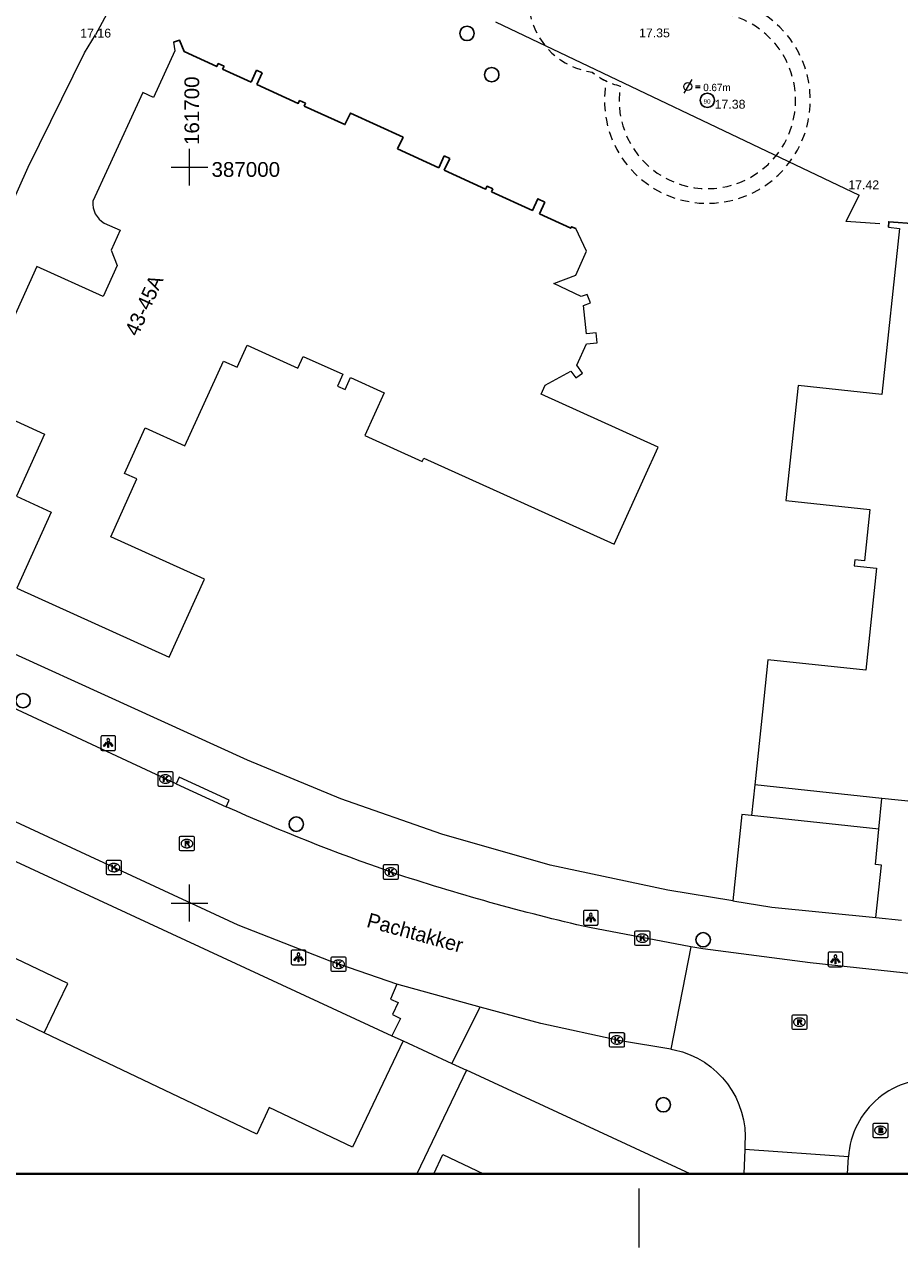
# Model space of a CAD drawing. Header units: metres. Extents: x 161590 to 161951, y 386917 to 387147.
# Tile 5 of 13: x 161689 to 161748, y 386927 to 387010. Entities that reach past the tile are written whole.
import ezdxf
from ezdxf.enums import TextEntityAlignment as Align

# ---------------------------------------------------------------- set-up
doc = ezdxf.new("R2010")
doc.units = ezdxf.units.M
doc.header["$MEASUREMENT"] = 0
doc.linetypes.add('DGN Style 2', pattern=[1, 0.6, -0.4])
doc.linetypes.add('DGN Style 4', pattern=[1.6, 0.8, -0.4, 0, -0.4])
for name, color, linetype, lineweight, true_color in [('Achterkant tegel', 7, 'Continuous', 0, 0xa4a1ff), ('Boom', 7, 'Continuous', 0, 0x965c00), ('Boomummer', 7, 'Continuous', 0, 0x82ff82), ('GB_Kruinprojectievlak toekomst', 7, 'DGN Style 2', 0, 0xc8ff5c), ('GB_NAP Hoogte Algemeen', 7, 'Continuous', 13, 0x5555eb), ('Hekwerk', 7, 'DGN Style 4', 0, 0x6a5acd), ('IMGEO_Boom', 7, 'Continuous', 0, 0x6e2d9b), ('IMGEO_Brandkraan', 7, 'Continuous', 0, 0x20b2aa), ('IMGEO_Kolk', 7, 'Continuous', 0, 0x20b2aa), ('IMGEO_Lichtpunt', 7, 'Continuous', 0, 0x006400), ('IMGEO_Rioolput', 7, 'Continuous', 13, 0x20b2aa)]:
    doc.layers.add(name, color=color, linetype=linetype, lineweight=lineweight, true_color=true_color)
for name, color, linetype, lineweight in [('Bebouwing', 1, 'Continuous', 30), ('GB_Coordinaat', 7, 'Continuous', 0), ('GB_Doorsnede Stam', 3, 'Continuous', 0), ('GB_Kader', 7, 'Continuous', 40), ('GB_Kruinprojectievlak', 3, 'DGN Style 2', 0), ('GB_NAP Hoogte Bij Boom', 1, 'Continuous', 0), ('GB_Ruitennet', 7, 'Continuous', 0), ('GB_Vouwlijn', 7, 'Continuous', 0), ('IMGEO_Groenvoorziening', 7, 'Continuous', 0), ('IMGEO_Openbare_ruimte_label', 7, 'Continuous', 0), ('IMGEO_Pand', 7, 'Continuous', 0), ('IMGEO_Pand_nummerreeks', 7, 'Continuous', 0), ('IMGEO_Rijbaan_lokaal_open', 7, 'Continuous', 0), ('IMGEO_Voetpad_open', 7, 'Continuous', 0)]:
    doc.layers.add(name, color=color, linetype=linetype, lineweight=lineweight)
doc.styles.add('GB-Tekst Maatvoering', font='ITALICS.shx', dxfattribs={"height": 1})
doc.styles.add('GB_Tekst Leeg', font='arial.shx', dxfattribs={"height": 1.1})
doc.styles.add('IMGeo', font='txt', dxfattribs={"height": 1})
doc.styles.get("Standard").update_dxf_attribs({"font": 'txt.shx'})

# ---------------------------------------------------------------- blocks, each defined once
blk = doc.blocks.new('VOUWLN')
at = {"layer": 'GB_Vouwlijn', "color": 7, "linetype": 'Continuous', "lineweight": 0}
blk.add_line((-0.037, -4.017), (-0.037, -8.017), dxfattribs=at)
blk = doc.blocks.new('RK')
at = {"layer": 'GB_Ruitennet', "flags": 128}
for points in [[(-1.25, 0), (0, 0), (0, 1.25)], [(0, -1.25), (0, 0), (1.25, 0)]]:
    blk.add_lwpolyline(points, dxfattribs=at)
blk = doc.blocks.new('bgt_boom')
at = {"layer": 'IMGEO_Boom', "color": 7, "lineweight": 30}
blk.add_circle((0, 0), 0.489, dxfattribs=at)
blk = doc.blocks.new('*U17')
at = {"layer": 'IMGEO_Brandkraan', "linetype": 'Continuous', "lineweight": 0}
for points in [[(-0.49, -1.01), (1.11, -0.21), (0.68, 0.64, 0.108931), (0.38, 1.02, 0.685211), (-0.31, 0.5, 0.653363), (-1.03, 0.26, 0.140841), (-0.96, -0.09)], [(-0.11, -0.2), (-0.22, 0.01, 1.027489), (-0.53, -0.13), (-0.42, -0.35)], [(0.51, 0.11), (0.39, 0.37, 1.005529), (0.06, 0.2), (0.19, -0.05)]]:
    blk.add_hatch(color=7, dxfattribs=at).paths.add_polyline_path(points, flags=16)
at = {"layer": 'IMGEO_Brandkraan', "color": 7, "linetype": 'Continuous', "lineweight": 0, "flags": 128}
blk.add_lwpolyline([(2.71, -1.15), (-0.7, -2.85, -0.398433), (-1.15, -2.71), (-2.85, 0.7, -0.398433), (-2.71, 1.15), (0.7, 2.85, -0.398433), (1.15, 2.71), (2.85, -0.7, -0.398433), (2.71, -1.15)], format="xyb", close=True, dxfattribs=at)
at = {"layer": 'IMGEO_Brandkraan', "color": 7, "linetype": 'Continuous', "lineweight": 0}
blk.add_rational_spline([(1.15, 0.5), (1.92, -1.06), (0.79, -1.61), (-0.33, -2.16), (-1.09, -0.61), (-1.12, -0.56), (-1.14, -0.51), (-1.92, 1.05), (-0.79, 1.61), (0.33, 2.16), (1.1, 0.6), (1.12, 0.55), (1.15, 0.5)], [1, 0.707106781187, 1, 0.707106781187, 1, 1, 1, 0.707106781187, 1, 0.707106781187, 1, 1, 1], degree=2, knots=[0, 0, 0, 0.125, 0.125, 0.25, 0.25, 0.5, 0.5, 0.625, 0.625, 0.75, 0.75, 1, 1, 1], dxfattribs=at)
blk = doc.blocks.new('e_bgt_put_brandkraan_put')
at = {"layer": 'IMGEO_Brandkraan', "color": 7, "linetype": 'Continuous', "lineweight": 0, "flags": 128}
blk.add_lwpolyline([(-0.501, -0.426), (-0.501, 0.426, -0.398433), (-0.426, 0.5), (0.426, 0.5, -0.398433), (0.5, 0.426), (0.5, -0.426, -0.398433), (0.426, -0.5), (-0.426, -0.5, -0.398433), (-0.501, -0.426)], format="xyb", close=True, dxfattribs=at)
at = {"layer": 'IMGEO_Brandkraan', "color": 7, "linetype": 'Continuous', "lineweight": 0, "xscale": 0.223606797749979, "yscale": 0.223606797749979, "zscale": 0.223606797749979, "rotation": 243.434948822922}
blk.add_blockref('*U17', (0, 0), dxfattribs=at)
blk = doc.blocks.new('*U19')
at = {"layer": 'IMGEO_Kolk', "linetype": 'Continuous', "lineweight": 0}
blk.add_hatch(color=7, dxfattribs=at).paths.add_polyline_path([(-0.44, -1.12), (-0.69, -0.63), (-0.08, -0.32), (-0.95, -0.11), (-1.27, 0.55), (-0.38, 0.27), (0.31, 1.38), (0.62, 0.77), (0.13, 0.1), (0.52, -0.02), (0.91, 0.17), (1.16, -0.32)], flags=16)
at = {"layer": 'IMGEO_Kolk', "color": 7, "linetype": 'Continuous', "lineweight": 0, "flags": 128}
blk.add_lwpolyline([(2.71, -1.15), (-0.7, -2.85, -0.398433), (-1.15, -2.71), (-2.85, 0.7, -0.398433), (-2.71, 1.15), (0.7, 2.85, -0.398433), (1.15, 2.71), (2.85, -0.7, -0.398433), (2.71, -1.15)], format="xyb", close=True, dxfattribs=at)
at = {"layer": 'IMGEO_Kolk', "color": 7, "linetype": 'Continuous', "lineweight": 0}
blk.add_rational_spline([(1.15, 0.5), (1.92, -1.06), (0.79, -1.61), (-0.33, -2.16), (-1.09, -0.61), (-1.12, -0.56), (-1.14, -0.51), (-1.92, 1.05), (-0.79, 1.61), (0.33, 2.16), (1.1, 0.6), (1.12, 0.55), (1.15, 0.5)], [1, 0.707106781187, 1, 0.707106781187, 1, 1, 1, 0.707106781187, 1, 0.707106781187, 1, 1, 1], degree=2, knots=[0, 0, 0, 0.125, 0.125, 0.25, 0.25, 0.5, 0.5, 0.625, 0.625, 0.75, 0.75, 1, 1, 1], dxfattribs=at)
blk = doc.blocks.new('e_bgt_put_kolk')
at = {"layer": 'IMGEO_Kolk', "color": 7, "linetype": 'Continuous', "lineweight": 0, "flags": 128}
blk.add_lwpolyline([(-0.501, -0.426), (-0.501, 0.426, -0.398433), (-0.426, 0.5), (0.426, 0.5, -0.398433), (0.5, 0.426), (0.5, -0.426, -0.398433), (0.426, -0.5), (-0.426, -0.5, -0.398433), (-0.501, -0.426)], format="xyb", close=True, dxfattribs=at)
at = {"layer": 'IMGEO_Kolk', "color": 7, "linetype": 'Continuous', "lineweight": 0, "xscale": 0.223606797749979, "yscale": 0.223606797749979, "zscale": 0.223606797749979, "rotation": 243.434948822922}
blk.add_blockref('*U19', (0, 0), dxfattribs=at)
blk = doc.blocks.new('*U13')
at = {"layer": 'IMGEO_Lichtpunt', "color": 7, "flags": 128}
for points in [[(-20, -89), (83, -38, 0.414214), (89, -20), (38, 83, 0.414214), (20, 89), (-83, 38, 0.414214), (-89, 20), (-38, -83, 0.414214), (-20, -89)], [(-19, -25, 1), (-32, 0, 1), (-19, -25)]]:
    blk.add_lwpolyline(points, format="xyb", close=True, dxfattribs=at)
for points in [[(-11, 9), (-16, 12), (5, 52), (11, 49), (-11, 9)], [(-1, -4), (-4, 2), (37, 22), (40, 16), (-1, -4)], [(-1, -20), (0, -13), (46, -20), (45, -27), (-1, -20)]]:
    blk.add_lwpolyline(points, close=True, dxfattribs=at)
blk = doc.blocks.new('e_bgt_paal_lichtmast')
at = {"layer": 'IMGEO_Lichtpunt', "color": 7, "flags": 128}
blk.add_lwpolyline([(-0.493, 0.403), (-0.493, -0.404, 0.414214), (-0.399, -0.498), (0.409, -0.498, 0.414214), (0.503, -0.404), (0.503, 0.403, 0.414214), (0.409, 0.498), (-0.399, 0.498, 0.414214), (-0.493, 0.403)], format="xyb", close=True, dxfattribs=at)
at = {"layer": 'IMGEO_Lichtpunt', "color": 7, "xscale": 0.007052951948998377, "yscale": 0.007052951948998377, "zscale": 0.007052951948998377, "rotation": 243.434948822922}
blk.add_blockref('*U13', (0.005, 0), dxfattribs=at)
blk = doc.blocks.new('*U21')
at = {"layer": 'IMGEO_Rioolput', "linetype": 'Continuous', "lineweight": 0}
for points in [[(1.13, -0.26), (0.88, 0.24), (0.23, -0.08), (0.21, -0.04, -0.280473), (0.23, 0.21), (0.62, 0.76), (0.34, 1.32), (-0.03, 0.8, 0.195635), (-0.11, 0.45, 0.331675), (-0.67, 0.64, 0.461296), (-0.97, -0.04), (-0.47, -1.06)], [(-0.07, -0.24), (-0.18, -0.03, 0.035782), (-0.25, 0.07, 0.861761), (-0.55, -0.07, 0.070718), (-0.5, -0.18), (-0.4, -0.4)]]:
    blk.add_hatch(color=7, dxfattribs=at).paths.add_polyline_path(points, flags=16)
at = {"layer": 'IMGEO_Rioolput', "color": 7, "linetype": 'Continuous', "lineweight": 0, "flags": 128}
blk.add_lwpolyline([(2.71, -1.15), (-0.7, -2.85, -0.398433), (-1.15, -2.71), (-2.85, 0.7, -0.398433), (-2.71, 1.15), (0.7, 2.85, -0.398433), (1.15, 2.71), (2.85, -0.7, -0.398433), (2.71, -1.15)], format="xyb", close=True, dxfattribs=at)
at = {"layer": 'IMGEO_Rioolput', "color": 7, "linetype": 'Continuous', "lineweight": 0}
blk.add_rational_spline([(1.15, 0.5), (1.92, -1.06), (0.79, -1.61), (-0.33, -2.16), (-1.09, -0.61), (-1.12, -0.56), (-1.14, -0.51), (-1.92, 1.05), (-0.79, 1.61), (0.33, 2.16), (1.1, 0.6), (1.13, 0.55), (1.15, 0.5)], [1, 0.707106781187, 1, 0.707106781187, 1, 1, 1, 0.707106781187, 1, 0.707106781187, 1, 1, 1], degree=2, knots=[0, 0, 0, 0.125, 0.125, 0.25, 0.25, 0.5, 0.5, 0.625, 0.625, 0.75, 0.75, 1, 1, 1], dxfattribs=at)
blk = doc.blocks.new('e_bgt_put_inspectie_rioolput')
at = {"layer": 'IMGEO_Rioolput', "color": 7, "linetype": 'Continuous', "lineweight": 0, "flags": 128}
blk.add_lwpolyline([(-0.501, -0.426), (-0.501, 0.426, -0.398433), (-0.426, 0.5), (0.426, 0.5, -0.398433), (0.5, 0.426), (0.5, -0.426, -0.398433), (0.426, -0.5), (-0.426, -0.5, -0.398433), (-0.501, -0.426)], format="xyb", close=True, dxfattribs=at)
at = {"layer": 'IMGEO_Rioolput', "color": 7, "linetype": 'Continuous', "lineweight": 0, "xscale": 0.223606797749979, "yscale": 0.223606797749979, "zscale": 0.223606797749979, "rotation": 243.434948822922}
blk.add_blockref('*U21', (0, 0), dxfattribs=at)
blk = doc.blocks.new('COORDRK')
at = {"layer": 'GB_Coordinaat', "color": 7, "linetype": 'Continuous', "lineweight": 0, "insert": (0.167, 1.5), "char_height": 1, "attachment_point": 4, "rotation": 90, "line_spacing_factor": 0.6, "style": 'GB-Tekst Maatvoering'}
blk.add_mtext('\\Farial;161700', dxfattribs=at)
at = {"layer": 'GB_Coordinaat', "color": 7, "linetype": 'Continuous', "lineweight": 0, "insert": (1.5, -0.167), "char_height": 1, "attachment_point": 4, "line_spacing_factor": 0.6, "style": 'GB-Tekst Maatvoering'}
blk.add_mtext('\\Farial;387000', dxfattribs=at)
blk = doc.blocks.new('bgt_boom_1')
at = {"layer": 'Boom', "color": 7, "lineweight": 30}
blk.add_circle((0, 0), 0.489, dxfattribs=at)
blk = doc.blocks.new('STAM0')
at = {"layer": 'GB_Doorsnede Stam', "color": 3, "linetype": 'Continuous', "lineweight": 0}
for p, q in [((0.55, 0.97), (-0.55, -0.88)), ((1.07, 0.12), (1.67, 0.12)), ((1.07, -0.12), (1.67, -0.12))]:
    blk.add_line(p, q, dxfattribs=at)
blk.add_circle((0, 0), 0.54, dxfattribs=at)
at = {"layer": 'GB_Doorsnede Stam', "color": 3, "linetype": 'Continuous', "lineweight": 0, "insert": (2.11, -0.64), "char_height": 1, "attachment_point": 7, "rotation": 0.0009, "line_spacing_factor": 0.6, "style": 'GB_Tekst Leeg'}
blk.add_mtext('\\FLMFONT;0.67m', dxfattribs=at)

msp = doc.modelspace()

# ---------------------------------------------------------------- linework, layer by layer
at = {"layer": 'Achterkant tegel', "color": 7, "flags": 128}
msp.add_lwpolyline([(161727.191, 387061.243), (161725.88, 387059.567), (161725.97, 387059.309), (161724.273, 387056.92), (161721.894, 387053.631), (161719.558, 387050.38), (161715.427, 387044.277), (161709.922, 387035.825), (161707.145, 387031.636), (161704.367, 387027.322), (161702.898, 387025.095), (161699.932, 387020.299), (161697.993, 387016.864), (161695.435, 387012.352), (161693.614, 387008.996)], dxfattribs=at)
at = {"layer": 'Bebouwing', "color": 7}
for p, q in [((161702.257, 387006.651), (161702.351, 387006.859)), ((161704.552, 387006.583), (161704.191, 387005.781)), ((161704.935, 387006.41), (161704.552, 387006.583)), ((161704.935, 387006.41), (161704.575, 387005.61)), ((161707.791, 387004.15), (161707.879, 387004.342)), ((161714.153, 387001.239), (161714.518, 387002.039)), ((161717.31, 387000.759), (161716.943, 386999.959)), ((161717.692, 387000.584), (161717.31, 387000.759)), ((161717.692, 387000.584), (161717.325, 386999.784)), ((161720.534, 386998.312), (161720.631, 386998.523)), ((161723.803, 386996.826), (161724.168, 386997.624))]:
    msp.add_line(p, q, dxfattribs=at)
at = {"layer": 'Bebouwing', "color": 7, "flags": 128}
for points in [[(161698.908, 387008.484), (161699.315, 387008.627), (161699.631, 387007.85), (161701.853, 387006.834), (161701.954, 387007.039), (161702.351, 387006.859)], [(161702.257, 387006.651), (161704.191, 387005.781)], [(161704.575, 387005.61), (161707.395, 387004.33), (161707.487, 387004.522), (161707.879, 387004.342)], [(161707.791, 387004.15), (161710.572, 387002.888), (161710.942, 387003.671), (161714.518, 387002.039)], [(161714.153, 387001.239), (161716.943, 386999.959)], [(161717.325, 386999.784), (161720.131, 386998.51), (161720.232, 386998.704), (161720.631, 386998.523)], [(161720.534, 386998.312), (161723.313, 386997.053), (161723.683, 386997.846), (161724.168, 386997.624)], [(161723.803, 386996.826), (161725.917, 386995.851), (161725.967, 386995.944), (161726.261, 386995.819)], [(161759.313, 386995.129), (161756.28, 386995.499), (161751.302, 386996.004), (161747.544, 386996.289), (161747.516, 386995.92)]]:
    msp.add_lwpolyline(points, dxfattribs=at)
at = {"layer": 'GB_Kader', "color": 7, "linetype": 'Continuous', "lineweight": 40, "flags": 128}
msp.add_lwpolyline([(161935.745, 386931.594), (161648.745, 386931.594), (161648.745, 387131.594), (161935.745, 387131.594), (161935.745, 386931.594)], dxfattribs=at)
at = {"layer": 'GB_Kruinprojectievlak', "flags": 128}
msp.add_lwpolyline([(161731.174, 387015.316, 1.31241), (161727.368, 387006.457, 0.108301), (161729.288, 387005.509, 2.627232), (161735.487, 387010.533, 0.364912), (161731.174, 387015.316)], format="xyb", close=True, dxfattribs=at)
at = {"layer": 'GB_Kruinprojectievlak toekomst', "flags": 128}
msp.add_lwpolyline([(161731.174, 387015.316, 1.31241), (161727.368, 387006.457, 0.057137), (161728.333, 387005.852, 2.734594), (161735.35, 387011.538, 0.308342), (161731.174, 387015.316)], format="xyb", close=True, dxfattribs=at)
at = {"layer": 'Hekwerk', "color": 7, "linetype": 'Continuous', "lineweight": 0}
msp.add_line((161720.805, 387009.861), (161745.533, 386998.102), dxfattribs=at)
at = {"layer": 'Hekwerk', "color": 7, "linetype": 'Continuous', "lineweight": 0, "flags": 128}
msp.add_lwpolyline([(161746.945, 386996.14), (161744.645, 386996.3), (161745.533, 386998.102)], dxfattribs=at)
at = {"layer": 'IMGEO_Groenvoorziening', "color": 7, "linetype": 'Continuous', "lineweight": 0, "flags": 128}
msp.add_lwpolyline([(161738.212, 386955.945), (161737.545, 386956.016), (161736.937, 386950.157)], dxfattribs=at)
at = {"layer": 'IMGEO_Pand', "color": 7, "linetype": 'Continuous', "lineweight": 13, "flags": 128}
msp.add_lwpolyline([(161698.908, 387008.484), (161699.01, 387007.903), (161697.567, 387004.732), (161696.835, 387005.065), (161694.505, 387000), (161693.44, 386997.686, 0.300241), (161694.209, 386996.197), (161695.294, 386995.706), (161694.688, 386994.367), (161695.084, 386993.316), (161694.129, 386991.206), (161689.616, 386993.249), (161685.429, 386983.997), (161690.157, 386981.857), (161688.246, 386977.635), (161690.605, 386976.567), (161688.264, 386971.395), (161698.631, 386966.703), (161701.031, 386972.006), (161694.658, 386974.89), (161696.432, 386978.81), (161695.594, 386979.189), (161696.993, 386982.279), (161699.693, 386981.057), (161702.304, 386986.826), (161703.239, 386986.403), (161703.921, 386987.91), (161707.372, 386986.348), (161707.73, 386987.14), (161710.417, 386985.924), (161710.055, 386985.124), (161710.585, 386984.883), (161710.956, 386985.702), (161713.24, 386984.668), (161711.923, 386981.758), (161715.829, 386979.99), (161715.94, 386980.234), (161728.878, 386974.379), (161730.94, 386978.934), (161731.86, 386980.966), (161723.907, 386984.566), (161724.185, 386985.181), (161725.937, 386986.129), (161726.259, 386985.681), (161726.716, 386986.009), (161726.335, 386986.54), (161727.002, 386987.99), (161727.723, 386988.055), (161727.656, 386988.731), (161726.988, 386988.665), (161726.797, 386990.602), (161727.256, 386990.775), (161727.045, 386991.336), (161726.64, 386991.204), (161724.78, 386992.095), (161726.263, 386992.654), (161727.001, 386994.284), (161726.261, 386995.819)], format="xyb", dxfattribs=at)
for points in [[(161748.269, 386995.84), (161747.076, 386984.559), (161741.379, 386985.162), (161740.552, 386977.339), (161746.249, 386976.736), (161745.881, 386973.257), (161745.235, 386973.325), (161745.192, 386972.919), (161746.71, 386972.758), (161745.977, 386965.826), (161739.33, 386966.529), (161738.957, 386962.999), (161738.432, 386958.026)], [(161747.516, 386995.92), (161748.269, 386995.84)], [(161747.062, 386957.113), (161738.432, 386958.026)], [(161749.293, 386956.877), (161747.062, 386957.113)], [(161690.13, 386941.19), (161691.081, 386943.185), (161691.725, 386944.535), (161680.655, 386949.82), (161682.005, 386952.65), (161674.01, 386956.465), (161671.075, 386950.306)], [(161690.13, 386941.19), (161679.908, 386946.08), (161671.075, 386950.306)], [(161714.528, 386940.627), (161711.081, 386933.404), (161705.43, 386936.1), (161704.57, 386934.295), (161690.13, 386941.19)], [(161714.528, 386940.627), (161717.839, 386939.094)], [(161717.839, 386939.094), (161718.829, 386938.636)], [(161718.829, 386938.636), (161715.468, 386931.594)], [(161716.607, 386931.594), (161717.235, 386932.905), (161719.982, 386931.594)]]:
    msp.add_lwpolyline(points, dxfattribs=at)
at = {"layer": 'IMGEO_Rijbaan_lokaal_open', "color": 7, "linetype": 'Continuous', "lineweight": 0, "flags": 128}
for points in [[(161699.104, 386958.091), (161677.17, 386968.322), (161675.365, 386969.156)], [(161734.094, 386947.015), (161732.735, 386940.067)], [(161751.849, 386944.889), (161742.192, 386945.943), (161734.895, 386946.879), (161734.094, 386947.015)], [(161737.765, 386933.264), (161737.697, 386931.594)], [(161744.794, 386932.751), (161737.765, 386933.264)], [(161744.736, 386931.594), (161744.794, 386932.751)]]:
    msp.add_lwpolyline(points, dxfattribs=at)
for points in [[(161734.094, 386947.015), (161727.188, 386948.334, -0.024334), (161713.753, 386952.085, -0.021394), (161702.496, 386956.546)], [(161732.735, 386940.067), (161732.963, 386940.028, -0.376667), (161737.76, 386933.595), (161737.765, 386933.264)]]:
    msp.add_lwpolyline(points, format="xyb", dxfattribs=at)
at = {"layer": 'IMGEO_Voetpad_open', "color": 7, "linetype": 'Continuous', "lineweight": 0, "flags": 128}
for points in [[(161677.419, 386973.992), (161689.028, 387000), (161692.864, 387007.756), (161693.614, 387008.996)], [(161714.103, 386944.494), (161709.571, 386946.045), (161703.302, 386948.501), (161675.603, 386961.338), (161672.643, 386962.677)], [(161671.646, 386960.486), (161713.76, 386940.982)], [(161702.496, 386956.546), (161702.703, 386957), (161699.311, 386958.545), (161699.104, 386958.091)], [(161699.104, 386958.091), (161702.496, 386956.546)], [(161738.432, 386958.026), (161738.212, 386955.945)], [(161746.866, 386955.029), (161747.062, 386957.113)], [(161746.866, 386955.029), (161738.212, 386955.945)], [(161746.652, 386949.007), (161747.056, 386952.569), (161746.639, 386952.622), (161746.866, 386955.029)], [(161736.937, 386950.157), (161739.6, 386949.73), (161746.652, 386949.007)], [(161746.652, 386949.007), (161748.408, 386948.827)], [(161714.103, 386944.494), (161713.659, 386943.466), (161714.182, 386943.237), (161713.8, 386942.424), (161714.341, 386942.16), (161713.76, 386940.982)], [(161719.773, 386942.92), (161714.103, 386944.494)], [(161717.839, 386939.094), (161719.773, 386942.92)], [(161732.735, 386940.067), (161729.304, 386940.649), (161723.886, 386941.805), (161719.773, 386942.92)], [(161713.76, 386940.982), (161714.528, 386940.627)], [(161734.035, 386931.594), (161718.829, 386938.636)]]:
    msp.add_lwpolyline(points, dxfattribs=at)
for points in [[(161736.937, 386950.157), (161732.522, 386950.866), (161724.516, 386952.571), (161717.148, 386954.676), (161710.281, 386957.071), (161703.942, 386959.696), (161678.646, 386971.221, -0.380105), (161677.419, 386973.992)], [(161751.14, 386937.991, 0.430176), (161744.794, 386932.751)]]:
    msp.add_lwpolyline(points, format="xyb", dxfattribs=at)

# ---------------------------------------------------------------- block references
at = {"layer": 'Boom', "color": 7, "lineweight": 30}
for p in [(161718.871, 387009.085), (161720.55, 387006.28), (161735.209, 387004.539)]:
    msp.add_blockref('bgt_boom_1', p, dxfattribs=at)
at = {"layer": 'GB_Coordinaat', "color": 7, "linetype": 'Continuous', "lineweight": 0}
msp.add_blockref('COORDRK', (161700, 387000), dxfattribs=at)
at = {"layer": 'GB_Doorsnede Stam', "color": 3, "linetype": 'Continuous', "lineweight": 0, "xscale": 0.4999999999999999, "yscale": 0.4999999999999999, "zscale": 0.4999999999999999, "rotation": 359.9991085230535}
msp.add_blockref('STAM0', (161733.875, 387005.473), dxfattribs=at)
at = {"layer": 'GB_Ruitennet'}
for p in [(161700, 387000), (161700, 386950)]:
    msp.add_blockref('RK', p, dxfattribs=at)
at = {"layer": 'GB_Vouwlijn', "color": 7, "linetype": 'Continuous', "lineweight": 0}
msp.add_blockref('VOUWLN', (161730.597, 386934.611), dxfattribs=at)
at = {"layer": 'IMGEO_Boom', "color": 7, "lineweight": 30}
for p in [(161688.69, 386963.749), (161707.261, 386955.359), (161734.923, 386947.504), (161732.217, 386936.292)]:
    msp.add_blockref('bgt_boom', p, dxfattribs=at)
at = {"layer": 'IMGEO_Brandkraan', "color": 7, "linetype": 'Continuous', "lineweight": 0}
msp.add_blockref('e_bgt_put_brandkraan_put', (161746.978, 386934.554), dxfattribs=at)
at = {"layer": 'IMGEO_Kolk', "color": 7, "linetype": 'Continuous', "lineweight": 0}
for p in [(161698.368, 386958.426), (161694.864, 386952.409), (161713.689, 386952.109), (161730.79, 386947.615), (161710.138, 386945.843), (161729.064, 386940.698)]:
    msp.add_blockref('e_bgt_put_kolk', p, dxfattribs=at)
at = {"layer": 'IMGEO_Lichtpunt', "color": 7}
for p in [(161694.475, 386960.868), (161727.277, 386949.001), (161707.409, 386946.306), (161743.907, 386946.172)]:
    msp.add_blockref('e_bgt_paal_lichtmast', p, dxfattribs=at)
at = {"layer": 'IMGEO_Rioolput', "color": 7, "linetype": 'Continuous', "lineweight": 0}
for p in [(161699.83, 386954.038), (161741.471, 386941.908)]:
    msp.add_blockref('e_bgt_put_inspectie_rioolput', p, dxfattribs=at)

# ---------------------------------------------------------------- texts
at = {"layer": 'Boomummer', "color": 7, "insert": (161735.19, 387004.308), "char_height": 0.3, "attachment_point": 8, "line_spacing_factor": 0.6}
msp.add_mtext('\\fArial|b0|i0|c00|p39;90', dxfattribs=at)
at = {"layer": 'GB_NAP Hoogte Algemeen', "char_height": 0.6, "attachment_point": 8, "line_spacing_factor": 0.6}
for s, insert in [('\\fArial|b0|i0|c00|p39;17.16', (161693.624, 387008.796)), ('\\fArial|b0|i0|c00|p39;17.42', (161745.841, 386998.498))]:
    msp.add_mtext(s, dxfattribs=dict(at, insert=insert))
at = {"layer": 'GB_NAP Hoogte Bij Boom', "char_height": 0.6, "attachment_point": 8, "line_spacing_factor": 0.6}
for s, insert in [('\\fArial|b0|i0|c00|p39;17.35', (161731.612, 387008.807)), ('\\fArial|b0|i0|c00|p39;17.38', (161736.752, 387003.963))]:
    msp.add_mtext(s, dxfattribs=dict(at, insert=insert))
at = {"layer": 'IMGEO_Openbare_ruimte_label', "color": 7, "linetype": 'Continuous', "lineweight": 0, "style": 'IMGeo'}
msp.add_text('Pachtakker', height=1, rotation=344.57403, dxfattribs=at).set_placement((161715.341, 386947.983), align=Align.MIDDLE_CENTER)
at = {"layer": 'IMGEO_Pand_nummerreeks', "color": 7, "linetype": 'Continuous', "lineweight": 0, "style": 'IMGeo'}
msp.add_text('43-45A', height=1, rotation=65.64818, dxfattribs=at).set_placement((161696.912, 386990.612), align=Align.MIDDLE_CENTER)

doc.saveas('drawing.dxf')
